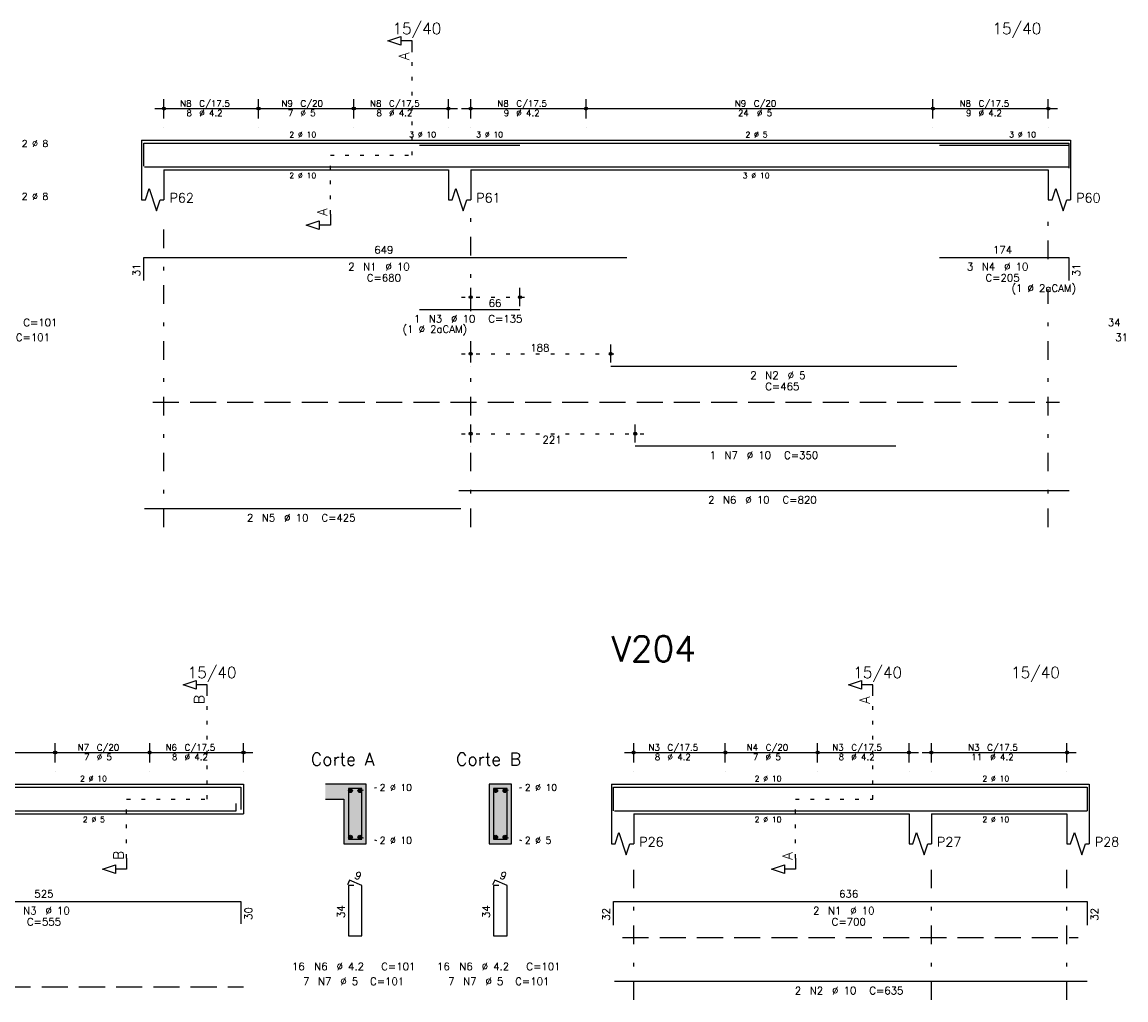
# Model space of a CAD drawing. Extents: x 0 to 119, y 0 to 84.
# Tile 13 of 16: x 71 to 101, y 37 to 63. Entities that reach past the tile are written whole.
import ezdxf

# ---------------------------------------------------------------- set-up
doc = ezdxf.new("R2010")
doc.units = 0
doc.header["$MEASUREMENT"] = 0
for name, pattern in [('ESTILO_TQS_0001', [1, 0.7, -0.3]), ('ESTILO_TQS_0002', [0.4, 0.1, -0.3]), ('ESTILO_TQS_0003', [1.5, 0.5, -0.4, 0.1, -0.5])]:
    doc.linetypes.add(name, pattern=pattern)
for name, color, linetype in [('1', 1, 'CONTINUOUS'), ('2', 2, 'CONTINUOUS'), ('4', 4, 'CONTINUOUS'), ('6', 6, 'CONTINUOUS'), ('7', 7, 'CONTINUOUS'), ('9', 9, 'CONTINUOUS')]:
    doc.layers.add(name, color=color, linetype=linetype)
doc.styles.get("Standard").update_dxf_attribs({"font": 'ROMANS.SHX'})

msp = doc.modelspace()

# ---------------------------------------------------------------- linework, layer by layer
at = {"layer": '1', "linetype": 'ESTILO_TQS_0002'}
for p, q in [((81.765, 59.35), (81.765, 62.12)), ((79.57, 57.765), (79.57, 59.35)), ((79.57, 59.35), (81.765, 59.35)), ((83.09, 55.53), (84.91352, 55.53)), ((83.09, 54.01), (87.35484, 54.01)), ((83.09, 51.86), (88.01, 51.86)), ((76.26167, 42.04), (76.26167, 44.81)), ((94.145, 42.04), (94.145, 44.81)), ((80.36167, 42.265), (80.80667, 42.35)), ((84.26167, 42.265), (84.70667, 42.35)), ((74.09667, 40.455), (74.09667, 42.04)), ((74.09667, 42.04), (76.26167, 42.04)), ((92.07, 40.455), (92.07, 42.04)), ((92.07, 42.04), (94.145, 42.04)), ((80.36167, 41.015), (80.80667, 40.93)), ((84.26167, 41.015), (84.70667, 40.93))]:
    msp.add_line(p, q, dxfattribs=at)
at = {"layer": '1', "linetype": 'ESTILO_TQS_0001'}
for p, q in [((74.8, 52.705), (99.16, 52.705)), ((87.42, 38.315), (99.66, 38.315)), ((60.81667, 36.995), (77.23667, 36.995))]:
    msp.add_line(p, q, dxfattribs=at)
at = {"layer": '1', "linetype": 'Continuous'}
for centre in [(80.11167, 42.265), (80.36167, 42.265), (84.01167, 42.265), (84.26167, 42.265), (80.11167, 41.015), (80.36167, 41.015), (84.01167, 41.015), (84.26167, 41.015)]:
    msp.add_circle(centre, 0.05, dxfattribs=at)
at = {"layer": '2', "linetype": 'Continuous'}
for p, q in [((75.1, 60.33), (75.1, 60.85)), ((77.64, 60.33), (77.64, 60.85)), ((77.64, 60.33), (77.64, 60.85)), ((80.2, 60.33), (80.2, 60.85)), ((80.2, 60.33), (80.2, 60.85)), ((82.74, 60.33), (82.74, 60.85)), ((83.34, 60.33), (83.34, 60.85)), ((86.44, 60.33), (86.44, 60.85)), ((86.44, 60.33), (86.44, 60.85)), ((95.76, 60.33), (95.76, 60.85)), ((95.76, 60.33), (95.76, 60.85)), ((98.86, 60.33), (98.86, 60.85)), ((74.85, 60.6), (77.89, 60.6)), ((77.39, 60.6), (80.45, 60.6)), ((79.95, 60.6), (82.99, 60.6)), ((83.09, 60.6), (86.69, 60.6)), ((86.19, 60.6), (96.01, 60.6)), ((95.51, 60.6), (99.11, 60.6)), ((75.1, 60.08), (75.1, 60.08)), ((77.64, 60.08), (77.64, 60.08)), ((77.64, 60.08), (77.64, 60.08)), ((80.2, 60.08), (80.2, 60.08)), ((80.2, 60.08), (80.2, 60.08)), ((82.74, 60.08), (82.74, 60.08)), ((83.34, 60.08), (83.34, 60.08)), ((86.44, 60.08), (86.44, 60.08)), ((86.44, 60.08), (86.44, 60.08)), ((95.76, 60.08), (95.76, 60.08)), ((95.76, 60.08), (95.76, 60.08)), ((98.86, 60.08), (98.86, 60.08)), ((74.5, 59.75), (74.5, 58.95)), ((74.5, 59.75), (75.1, 59.75)), ((75.1, 59.75), (82.74, 59.75)), ((82.74, 59.75), (83.34, 59.75)), ((83.34, 59.75), (98.86, 59.75)), ((98.86, 59.75), (99.46, 59.75)), ((99.46, 59.75), (99.46, 58.95)), ((74.5, 58.95), (74.5, 58.15)), ((75.1, 58.95), (82.74, 58.95)), ((75.1, 58.95), (75.1, 58.15)), ((82.74, 58.95), (82.74, 58.15)), ((83.34, 58.95), (98.86, 58.95)), ((83.34, 58.95), (83.34, 58.15)), ((98.86, 58.95), (98.86, 58.15)), ((99.46, 58.95), (99.46, 58.15)), ((83.34, 55.29), (83.34, 55.78)), ((84.66352, 55.29), (84.66352, 55.78)), ((83.34, 55.19), (83.34, 55.19)), ((84.66352, 55.19), (84.66352, 55.19)), ((83.34, 53.77), (83.34, 54.26)), ((87.10484, 53.77), (87.10484, 54.26)), ((83.34, 53.67), (83.34, 53.67)), ((87.10484, 53.67), (87.10484, 53.67)), ((83.34, 51.62), (83.34, 52.11)), ((87.76, 51.62), (87.76, 52.11)), ((83.34, 51.52), (83.34, 51.52)), ((87.76, 51.52), (87.76, 51.52)), ((72.17667, 43.02), (72.17667, 43.54)), ((72.17667, 43.02), (72.17667, 43.54)), ((74.71667, 43.02), (74.71667, 43.54)), ((74.71667, 43.02), (74.71667, 43.54)), ((77.23667, 43.02), (77.23667, 43.54)), ((87.72, 43.02), (87.72, 43.54)), ((90.18, 43.02), (90.18, 43.54)), ((90.18, 43.02), (90.18, 43.54)), ((92.66, 43.02), (92.66, 43.54)), ((92.66, 43.02), (92.66, 43.54)), ((95.12, 43.02), (95.12, 43.54)), ((95.72, 43.02), (95.72, 43.54)), ((99.36, 43.02), (99.36, 43.54)), ((69.40667, 43.29), (72.42667, 43.29)), ((71.92667, 43.29), (74.96667, 43.29)), ((74.46667, 43.29), (77.48667, 43.29)), ((87.47, 43.29), (90.43, 43.29)), ((89.93, 43.29), (92.91, 43.29)), ((92.41, 43.29), (95.37, 43.29)), ((95.47, 43.29), (99.61, 43.29)), ((72.17667, 42.77), (72.17667, 42.77)), ((72.17667, 42.77), (72.17667, 42.77)), ((74.71667, 42.77), (74.71667, 42.77)), ((74.71667, 42.77), (74.71667, 42.77)), ((77.23667, 42.77), (77.23667, 42.77)), ((87.72, 42.77), (87.72, 42.77)), ((90.18, 42.77), (90.18, 42.77)), ((90.18, 42.77), (90.18, 42.77)), ((92.66, 42.77), (92.66, 42.77)), ((92.66, 42.77), (92.66, 42.77)), ((95.12, 42.77), (95.12, 42.77)), ((95.72, 42.77), (95.72, 42.77)), ((99.36, 42.77), (99.36, 42.77)), ((69.65667, 42.44), (77.23667, 42.44)), ((77.23667, 42.44), (77.23667, 41.64)), ((80.53667, 42.44), (79.43667, 42.44)), ((80.53667, 40.84), (80.53667, 42.44)), ((84.43667, 42.44), (83.83667, 42.44)), ((83.83667, 42.44), (83.83667, 40.84)), ((84.43667, 40.84), (84.43667, 42.44)), ((87.12, 42.44), (87.12, 41.64)), ((87.12, 42.44), (87.72, 42.44)), ((87.72, 42.44), (95.12, 42.44)), ((95.12, 42.44), (95.72, 42.44)), ((95.72, 42.44), (99.36, 42.44)), ((99.36, 42.44), (99.96, 42.44)), ((99.96, 42.44), (99.96, 41.64)), ((79.43667, 42.04), (79.93667, 42.04)), ((79.93667, 42.04), (79.93667, 40.84)), ((69.65667, 41.64), (77.23667, 41.64)), ((87.12, 41.64), (87.12, 40.84)), ((87.72, 41.64), (95.12, 41.64)), ((87.72, 41.64), (87.72, 40.84)), ((95.12, 41.64), (95.12, 40.84)), ((95.72, 41.64), (99.36, 41.64)), ((95.72, 41.64), (95.72, 40.84)), ((99.36, 41.64), (99.36, 40.84)), ((99.96, 41.64), (99.96, 40.84)), ((79.93667, 40.84), (80.53667, 40.84)), ((83.83667, 40.84), (84.43667, 40.84))]:
    msp.add_line(p, q, dxfattribs=at)
at = {"layer": '2', "linetype": 'ESTILO_TQS_0003'}
for p, q in [((75.1, 49.35), (75.1, 57.65)), ((83.34, 55.152), (83.34, 57.65)), ((98.86, 56.552), (98.86, 57.65)), ((98.86, 49.35), (98.86, 55.748)), ((83.34, 49.35), (83.34, 54.348)), ((87.72, 36.64), (87.72, 40.34)), ((95.72, 36.64), (95.72, 40.34)), ((99.36, 36.64), (99.36, 40.34))]:
    msp.add_line(p, q, dxfattribs=at)
at = {"layer": '2', "linetype": 'Continuous'}
for points in [[(81.765, 62.12), (81.765, 62.42), (81.465, 62.42), (81.465, 62.3), (81.115, 62.42), (81.465, 62.54), (81.465, 62.42)], [(74.5, 58.15), (74.6, 58.15), (74.7, 58.45), (74.9, 57.85), (75, 58.15), (75.1, 58.15)], [(82.74, 58.15), (82.84, 58.15), (82.94, 58.45), (83.14, 57.85), (83.24, 58.15), (83.34, 58.15)], [(98.86, 58.15), (98.96, 58.15), (99.06, 58.45), (99.26, 57.85), (99.36, 58.15), (99.46, 58.15)], [(79.57, 57.765), (79.57, 57.465), (79.27, 57.465), (79.27, 57.345), (78.92, 57.465), (79.27, 57.585), (79.27, 57.465)], [(76.26167, 44.81), (76.26167, 45.11), (75.96167, 45.11), (75.96167, 44.99), (75.61167, 45.11), (75.96167, 45.23), (75.96167, 45.11)], [(94.145, 44.81), (94.145, 45.11), (93.845, 45.11), (93.845, 44.99), (93.495, 45.11), (93.845, 45.23), (93.845, 45.11)], [(87.12, 40.84), (87.22, 40.84), (87.32, 41.14), (87.52, 40.54), (87.62, 40.84), (87.72, 40.84)], [(95.12, 40.84), (95.22, 40.84), (95.32, 41.14), (95.52, 40.54), (95.62, 40.84), (95.72, 40.84)], [(99.36, 40.84), (99.46, 40.84), (99.56, 41.14), (99.76, 40.54), (99.86, 40.84), (99.96, 40.84)], [(74.09667, 40.455), (74.09667, 40.155), (73.79667, 40.155), (73.79667, 40.035), (73.44667, 40.155), (73.79667, 40.275), (73.79667, 40.155)], [(92.07, 40.455), (92.07, 40.155), (91.77, 40.155), (91.77, 40.035), (91.42, 40.155), (91.77, 40.275), (91.77, 40.155)]]:
    msp.add_lwpolyline(points, dxfattribs=at)
for centre, radius in [((75.1, 60.6), 0.041625), ((75.1, 60.6), 0.02075), ((77.64, 60.6), 0.041625), ((77.64, 60.6), 0.041625), ((77.64, 60.6), 0.02075), ((77.64, 60.6), 0.02075), ((80.2, 60.6), 0.041625), ((80.2, 60.6), 0.041625), ((80.2, 60.6), 0.02075), ((80.2, 60.6), 0.02075), ((82.74, 60.6), 0.041625), ((82.74, 60.6), 0.02075), ((83.34, 60.6), 0.041625), ((83.34, 60.6), 0.02075), ((86.44, 60.6), 0.041625), ((86.44, 60.6), 0.041625), ((86.44, 60.6), 0.02075), ((86.44, 60.6), 0.02075), ((95.76, 60.6), 0.041625), ((95.76, 60.6), 0.041625), ((95.76, 60.6), 0.02075), ((95.76, 60.6), 0.02075), ((98.86, 60.6), 0.041625), ((98.86, 60.6), 0.02075), ((83.34, 55.53), 0.04), ((83.34, 55.53), 0.02), ((84.66352, 55.53), 0.04), ((84.66352, 55.53), 0.02), ((83.34, 54.01), 0.04), ((83.34, 54.01), 0.02), ((87.10484, 54.01), 0.04), ((87.10484, 54.01), 0.02), ((83.34, 51.86), 0.04), ((83.34, 51.86), 0.02), ((87.76, 51.86), 0.04), ((87.76, 51.86), 0.02), ((72.17667, 43.29), 0.041625), ((72.17667, 43.29), 0.041625), ((72.17667, 43.29), 0.02075), ((72.17667, 43.29), 0.02075), ((74.71667, 43.29), 0.041625), ((74.71667, 43.29), 0.041625), ((74.71667, 43.29), 0.02075), ((74.71667, 43.29), 0.02075), ((77.23667, 43.29), 0.041625), ((77.23667, 43.29), 0.02075), ((87.72, 43.29), 0.041625), ((87.72, 43.29), 0.02075), ((90.18, 43.29), 0.041625), ((90.18, 43.29), 0.041625), ((90.18, 43.29), 0.02075), ((90.18, 43.29), 0.02075), ((92.66, 43.29), 0.041625), ((92.66, 43.29), 0.041625), ((92.66, 43.29), 0.02075), ((92.66, 43.29), 0.02075), ((95.12, 43.29), 0.041625), ((95.12, 43.29), 0.02075), ((95.72, 43.29), 0.041625), ((95.72, 43.29), 0.02075), ((99.36, 43.29), 0.041625), ((99.36, 43.29), 0.02075)]:
    msp.add_circle(centre, radius, dxfattribs=at)
at = {"layer": '4', "linetype": 'Continuous'}
for p, q in [((74.56, 59.05), (74.56, 59.67)), ((74.56, 59.67), (87.54, 59.67)), ((81.96352, 59.62), (84.66352, 59.62)), ((87.10484, 59.67), (96.40484, 59.67)), ((95.93276, 59.67), (99.41276, 59.67)), ((95.93276, 59.62), (99.41276, 59.62)), ((99.41276, 59.67), (99.41276, 59.05)), ((99.41276, 59.62), (99.41276, 59)), ((74.58, 59.03), (83.08, 59.03)), ((83.02, 59.03), (99.42, 59.03)), ((87.76, 59.03), (94.76, 59.03)), ((66.66771, 42.36), (77.16771, 42.36)), ((77.16771, 42.36), (77.16771, 41.76)), ((87.18, 41.72), (87.18, 42.36)), ((87.18, 42.36), (99.9, 42.36)), ((99.9, 42.36), (99.9, 41.72)), ((77.03667, 41.72), (77.03667, 41.92)), ((69.23667, 41.72), (77.03667, 41.72)), ((87.2, 41.72), (99.9, 41.72))]:
    msp.add_line(p, q, dxfattribs=at)
for points in [[(80.05667, 42.32), (80.05667, 40.96), (80.41667, 40.96), (80.41667, 42.32), (80.05667, 42.32)], [(83.95667, 42.32), (83.95667, 40.96), (84.31667, 40.96), (84.31667, 42.32), (83.95667, 42.32)]]:
    msp.add_lwpolyline(points, dxfattribs=at)
at = {"layer": '6', "linetype": 'Continuous'}
for p, q in [((74.56, 55.98), (74.56, 56.6)), ((74.56, 56.6), (87.54, 56.6)), ((95.93276, 56.6), (99.41276, 56.6)), ((99.41276, 56.6), (99.41276, 55.98)), ((81.96352, 55.2), (84.66352, 55.2)), ((87.10484, 53.68), (96.40484, 53.68)), ((87.76, 51.53), (94.76, 51.53)), ((83.02, 50.33), (99.42, 50.33)), ((74.58, 49.85), (83.08, 49.85)), ((80.085008, 39.86), (80.030563, 39.73102)), ((80.41667, 39.72), (80.085008, 39.86)), ((83.985008, 39.86), (83.930563, 39.73102)), ((84.31667, 39.72), (83.985008, 39.86)), ((80.19667, 39.72), (80.05667, 39.72)), ((80.05667, 39.72), (80.05667, 38.36)), ((80.41667, 38.36), (80.41667, 39.72)), ((84.09667, 39.72), (83.95667, 39.72)), ((83.95667, 39.72), (83.95667, 38.36)), ((84.31667, 38.36), (84.31667, 39.72)), ((66.66771, 39.29), (77.16771, 39.29)), ((77.16771, 39.29), (77.16771, 38.69)), ((87.18, 38.65), (87.18, 39.29)), ((87.18, 39.29), (99.9, 39.29)), ((99.9, 39.29), (99.9, 38.65)), ((80.05667, 38.36), (80.41667, 38.36)), ((83.95667, 38.36), (84.31667, 38.36)), ((87.2, 37.14), (99.9, 37.14))]:
    msp.add_line(p, q, dxfattribs=at)
at = {"layer": '9', "linetype": 'Continuous'}
for points in [[(79.93667, 42.04), (80.53667, 42.44), (79.43667, 42.44)], [(79.93667, 42.04), (79.43667, 42.44), (79.43667, 42.04)], [(79.93667, 42.04), (80.53667, 40.84), (80.53667, 42.44)], [(84.43667, 40.84), (84.43667, 42.44), (83.83667, 42.44)], [(84.43667, 40.84), (83.83667, 42.44), (83.83667, 40.84)], [(80.16167, 42.265), (80.08667, 42.308301), (80.064685, 42.282101)], [(80.16167, 42.265), (80.064685, 42.282101), (80.064685, 42.247899)], [(80.16167, 42.265), (80.064685, 42.247899), (80.08667, 42.221699)], [(80.16167, 42.265), (80.120352, 42.31424), (80.08667, 42.308301)], [(80.16167, 42.265), (80.08667, 42.221699), (80.120352, 42.21576)], [(80.16167, 42.265), (80.149972, 42.297139), (80.120352, 42.31424)], [(80.16167, 42.265), (80.120352, 42.21576), (80.149972, 42.232861)], [(80.16167, 42.265), (80.149972, 42.232861), (80.16167, 42.265)], [(80.41167, 42.265), (80.33667, 42.308301), (80.314685, 42.282101)], [(80.41167, 42.265), (80.314685, 42.282101), (80.314685, 42.247899)], [(80.41167, 42.265), (80.314685, 42.247899), (80.33667, 42.221699)], [(80.41167, 42.265), (80.370352, 42.31424), (80.33667, 42.308301)], [(80.41167, 42.265), (80.33667, 42.221699), (80.370352, 42.21576)], [(80.41167, 42.265), (80.399972, 42.297139), (80.370352, 42.31424)], [(80.41167, 42.265), (80.370352, 42.21576), (80.399972, 42.232861)], [(80.41167, 42.265), (80.399972, 42.232861), (80.41167, 42.265)], [(84.06167, 42.265), (83.98667, 42.308301), (83.964685, 42.282101)], [(84.06167, 42.265), (83.964685, 42.282101), (83.964685, 42.247899)], [(84.06167, 42.265), (83.964685, 42.247899), (83.98667, 42.221699)], [(84.06167, 42.265), (84.020352, 42.31424), (83.98667, 42.308301)], [(84.06167, 42.265), (83.98667, 42.221699), (84.020352, 42.21576)], [(84.06167, 42.265), (84.049972, 42.297139), (84.020352, 42.31424)], [(84.06167, 42.265), (84.020352, 42.21576), (84.049972, 42.232861)], [(84.06167, 42.265), (84.049972, 42.232861), (84.06167, 42.265)], [(84.31167, 42.265), (84.23667, 42.308301), (84.214685, 42.282101)], [(84.31167, 42.265), (84.214685, 42.282101), (84.214685, 42.247899)], [(84.31167, 42.265), (84.214685, 42.247899), (84.23667, 42.221699)], [(84.31167, 42.265), (84.270352, 42.31424), (84.23667, 42.308301)], [(84.31167, 42.265), (84.23667, 42.221699), (84.270352, 42.21576)], [(84.31167, 42.265), (84.299972, 42.297139), (84.270352, 42.31424)], [(84.31167, 42.265), (84.270352, 42.21576), (84.299972, 42.232861)], [(84.31167, 42.265), (84.299972, 42.232861), (84.31167, 42.265)], [(79.93667, 42.04), (79.93667, 40.84), (80.53667, 40.84)], [(80.16167, 41.015), (80.08667, 41.058301), (80.064685, 41.032101)], [(80.16167, 41.015), (80.064685, 41.032101), (80.064685, 40.997899)], [(80.16167, 41.015), (80.064685, 40.997899), (80.08667, 40.971699)], [(80.16167, 41.015), (80.120352, 41.06424), (80.08667, 41.058301)], [(80.16167, 41.015), (80.08667, 40.971699), (80.120352, 40.96576)], [(80.16167, 41.015), (80.149972, 41.047139), (80.120352, 41.06424)], [(80.16167, 41.015), (80.120352, 40.96576), (80.149972, 40.982861)], [(80.16167, 41.015), (80.149972, 40.982861), (80.16167, 41.015)], [(80.41167, 41.015), (80.33667, 41.058301), (80.314685, 41.032101)], [(80.41167, 41.015), (80.314685, 41.032101), (80.314685, 40.997899)], [(80.41167, 41.015), (80.314685, 40.997899), (80.33667, 40.971699)], [(80.41167, 41.015), (80.370352, 41.06424), (80.33667, 41.058301)], [(80.41167, 41.015), (80.33667, 40.971699), (80.370352, 40.96576)], [(80.41167, 41.015), (80.399972, 41.047139), (80.370352, 41.06424)], [(80.41167, 41.015), (80.370352, 40.96576), (80.399972, 40.982861)], [(80.41167, 41.015), (80.399972, 40.982861), (80.41167, 41.015)], [(84.06167, 41.015), (83.98667, 41.058301), (83.964685, 41.032101)], [(84.06167, 41.015), (83.964685, 41.032101), (83.964685, 40.997899)], [(84.06167, 41.015), (83.964685, 40.997899), (83.98667, 40.971699)], [(84.06167, 41.015), (84.020352, 41.06424), (83.98667, 41.058301)], [(84.06167, 41.015), (83.98667, 40.971699), (84.020352, 40.96576)], [(84.06167, 41.015), (84.049972, 41.047139), (84.020352, 41.06424)], [(84.06167, 41.015), (84.020352, 40.96576), (84.049972, 40.982861)], [(84.06167, 41.015), (84.049972, 40.982861), (84.06167, 41.015)], [(84.31167, 41.015), (84.23667, 41.058301), (84.214685, 41.032101)], [(84.31167, 41.015), (84.214685, 41.032101), (84.214685, 40.997899)], [(84.31167, 41.015), (84.214685, 40.997899), (84.23667, 40.971699)], [(84.31167, 41.015), (84.270352, 41.06424), (84.23667, 41.058301)], [(84.31167, 41.015), (84.23667, 40.971699), (84.270352, 40.96576)], [(84.31167, 41.015), (84.299972, 41.047139), (84.270352, 41.06424)], [(84.31167, 41.015), (84.270352, 40.96576), (84.299972, 40.982861)], [(84.31167, 41.015), (84.299972, 40.982861), (84.31167, 41.015)], [(84.43667, 40.84), (83.83667, 40.84), (84.43667, 40.84)]]:
    msp.add_solid(points, dxfattribs=at)

# ---------------------------------------------------------------- texts
at = {"layer": '2', "linetype": 'Continuous'}
for s, height, p in [('15/40', 0.3, (81.24, 62.6)), ('15/40', 0.3, (97.36, 62.6)), ('N8', 0.17, (75.537, 60.651)), ('C/17.5', 0.17, (76.047, 60.651)), ('N9', 0.17, (78.257, 60.651)), ('C/20', 0.17, (78.767, 60.651)), ('N8', 0.17, (80.637, 60.651)), ('C/17.5', 0.17, (81.147, 60.651)), ('N8', 0.17, (84.057, 60.651)), ('C/17.5', 0.17, (84.567, 60.651)), ('N9', 0.17, (90.437, 60.651)), ('C/20', 0.17, (90.947, 60.651)), ('N8', 0.17, (96.477, 60.651)), ('C/17.5', 0.17, (96.987, 60.651)), ('8', 0.17, (75.707, 60.396)), ('%%c 4.2', 0.17, (76.047, 60.396)), ('7', 0.17, (78.427, 60.396)), ('%%c 5', 0.17, (78.767, 60.396)), ('8', 0.17, (80.807, 60.396)), ('%%c 4.2', 0.17, (81.147, 60.396)), ('9', 0.17, (84.227, 60.396)), ('%%c 4.2', 0.17, (84.567, 60.396)), ('24', 0.17, (90.522, 60.396)), ('%%c 5', 0.17, (91.032, 60.396)), ('9', 0.17, (96.647, 60.396)), ('%%c 4.2', 0.17, (96.987, 60.396)), ('2 %%c 10', 0.15, (78.47, 59.825)), ('3 %%c 10', 0.15, (81.69, 59.825)), ('3 %%c 10', 0.15, (83.49, 59.825)), ('2 %%c 5', 0.15, (90.725, 59.825)), ('3 %%c 10', 0.15, (97.81, 59.825)), ('2 %%c 8', 0.18, (71.28, 59.57)), ('2 %%c 10', 0.15, (78.47, 58.725)), ('3 %%c 10', 0.15, (90.65, 58.725)), ('2 %%c 8', 0.18, (71.28, 58.15)), ('P62', 0.25, (75.25, 58.075)), ('P61', 0.25, (83.49, 58.075)), ('P60', 0.25, (99.61, 58.075)), ('649', 0.2, (80.75, 56.7)), ('174', 0.2, (97.37276, 56.7)), ('2', 0.2, (80.05, 56.25)), ('N1', 0.2, (80.45, 56.25)), ('%%c 10', 0.2, (81.05, 56.25)), ('3', 0.2, (96.67276, 56.25)), ('N4', 0.2, (97.07276, 56.25)), ('%%c 10', 0.2, (97.67276, 56.25)), ('C=680', 0.2, (80.55, 55.95)), ('C=205', 0.2, (97.17276, 55.95)), ('(1 %%c 2aCAM)', 0.2, (97.87276, 55.67)), ('66', 0.2, (83.82176, 55.27)), ('C=101', 0.2, (71.32, 54.75)), ('1', 0.2, (81.81352, 54.85)), ('N3', 0.2, (82.21352, 54.85)), ('%%c 10', 0.2, (82.81352, 54.85)), ('C=135', 0.2, (83.81352, 54.85)), ('34', 0.2, (100.46, 54.75)), ('(1 %%c 2aCAM)', 0.2, (81.51352, 54.57)), ('C=101', 0.2, (71.12, 54.35)), ('31', 0.2, (100.66, 54.35)), ('188', 0.2, (84.94242, 54.07)), ('2', 0.2, (90.85484, 53.33)), ('N2', 0.2, (91.25484, 53.33)), ('%%c 5', 0.2, (91.85484, 53.33)), ('C=465', 0.2, (91.25484, 53.03)), ('221', 0.2, (85.27, 51.6)), ('1', 0.2, (89.76, 51.18)), ('N7', 0.2, (90.16, 51.18)), ('%%c 10', 0.2, (90.76, 51.18)), ('C=350', 0.2, (91.76, 51.18)), ('2', 0.2, (89.72, 49.98)), ('N6', 0.2, (90.12, 49.98)), ('%%c 10', 0.2, (90.72, 49.98)), ('C=820', 0.2, (91.72, 49.98)), ('2', 0.2, (77.33, 49.5)), ('N5', 0.2, (77.73, 49.5)), ('%%c 10', 0.2, (78.33, 49.5)), ('C=425', 0.2, (79.33, 49.5)), ('15/40', 0.3, (75.73667, 45.29)), ('15/40', 0.3, (93.62, 45.29)), ('15/40', 0.3, (97.86, 45.29)), ('N7', 0.17, (72.78367, 43.341)), ('C/20', 0.17, (73.29367, 43.341)), ('N6', 0.17, (75.14367, 43.341)), ('C/17.5', 0.17, (75.65367, 43.341)), ('N3', 0.17, (88.117, 43.341)), ('C/17.5', 0.17, (88.627, 43.341)), ('N4', 0.17, (90.757, 43.341)), ('C/20', 0.17, (91.267, 43.341)), ('N3', 0.17, (93.057, 43.341)), ('C/17.5', 0.17, (93.567, 43.341)), ('N3', 0.17, (96.707, 43.341)), ('C/17.5', 0.17, (97.217, 43.341)), ('7', 0.17, (72.95367, 43.086)), ('%%c 5', 0.17, (73.29367, 43.086)), ('8', 0.17, (75.31367, 43.086)), ('%%c 4.2', 0.17, (75.65367, 43.086)), ('Corte A', 0.34, (79.04667, 42.94)), ('Corte B', 0.34, (82.94667, 42.94)), ('8', 0.17, (88.287, 43.086)), ('%%c 4.2', 0.17, (88.627, 43.086)), ('7', 0.17, (90.927, 43.086)), ('%%c 5', 0.17, (91.267, 43.086)), ('8', 0.17, (93.227, 43.086)), ('%%c 4.2', 0.17, (93.567, 43.086)), ('11', 0.17, (96.792, 43.086)), ('%%c 4.2', 0.17, (97.302, 43.086)), ('2 %%c 10', 0.15, (72.84667, 42.515)), ('2 %%c 10', 0.18, (80.89667, 42.26)), ('2 %%c 10', 0.18, (84.79667, 42.26)), ('2 %%c 10', 0.15, (90.97, 42.515)), ('2 %%c 10', 0.15, (97.09, 42.515)), ('2 %%c 5', 0.15, (72.92167, 41.415)), ('2 %%c 10', 0.15, (90.97, 41.415)), ('2 %%c 10', 0.15, (97.09, 41.415)), ('2 %%c 10', 0.18, (80.89667, 40.84)), ('2 %%c 5', 0.18, (84.79667, 40.84)), ('P26', 0.25, (87.87, 40.765)), ('P27', 0.25, (95.87, 40.765)), ('P28', 0.25, (100.11, 40.765)), ('525', 0.2, (71.61771, 39.39)), ('636', 0.2, (93.24, 39.39)), ('%%c 10', 0.2, (71.91771, 38.94)), ('%%c 10', 0.2, (93.54, 38.94)), ('N3', 0.2, (71.31771, 38.94)), ('2', 0.2, (92.54, 38.94)), ('N1', 0.2, (92.94, 38.94)), ('C=555', 0.2, (71.41771, 38.64)), ('C=700', 0.2, (93.04, 38.64)), ('16', 0.2, (78.53667, 37.44)), ('N6', 0.2, (79.13667, 37.44)), ('%%c 4.2', 0.2, (79.73667, 37.44)), ('C=101', 0.2, (80.93667, 37.44)), ('16', 0.2, (82.43667, 37.44)), ('N6', 0.2, (83.03667, 37.44)), ('%%c 4.2', 0.2, (83.63667, 37.44)), ('C=101', 0.2, (84.83667, 37.44)), ('7', 0.2, (78.83667, 37.04)), ('N7', 0.2, (79.23667, 37.04)), ('%%c 5', 0.2, (79.83667, 37.04)), ('C=101', 0.2, (80.63667, 37.04)), ('7', 0.2, (82.73667, 37.04)), ('N7', 0.2, (83.13667, 37.04)), ('%%c 5', 0.2, (83.73667, 37.04)), ('C=101', 0.2, (84.53667, 37.04)), ('2', 0.2, (92.05, 36.79)), ('N2', 0.2, (92.45, 36.79)), ('%%c 10', 0.2, (93.05, 36.79)), ('C=635', 0.2, (94.05, 36.79))]:
    msp.add_text(s, height=height, dxfattribs=at).set_placement(p)
for s, height, rotation, p in [('A', 0.272, 90, (81.6834, 61.9024)), ('A', 0.272, 90, (79.4884, 57.7106)), ('31', 0.2, 90, (74.46, 56.09)), ('31', 0.2, 90, (99.71276, 56.09)), ('B', 0.272, 90, (76.18007, 44.5924)), ('A', 0.272, 90, (94.0634, 44.5924)), ('B', 0.272, 90, (74.01507, 40.4006)), ('A', 0.272, 90, (91.9884, 40.4006)), ('9', 0.2, 337.11462, (80.197599, 39.921017)), ('9', 0.2, 337.11462, (84.097599, 39.921017)), ('30', 0.2, 90, (77.46771, 38.79)), ('34', 0.2, 90, (79.95667, 38.84)), ('34', 0.2, 90, (83.85667, 38.84)), ('32', 0.2, 90, (87.08, 38.77)), ('32', 0.2, 90, (100.2, 38.77))]:
    msp.add_text(s, height=height, rotation=rotation, dxfattribs=at).set_placement(p)
at = {"layer": '7', "linetype": 'Continuous'}
msp.add_text('V204', height=0.68, dxfattribs=at).set_placement((87.12, 45.74))

doc.saveas('drawing.dxf')
